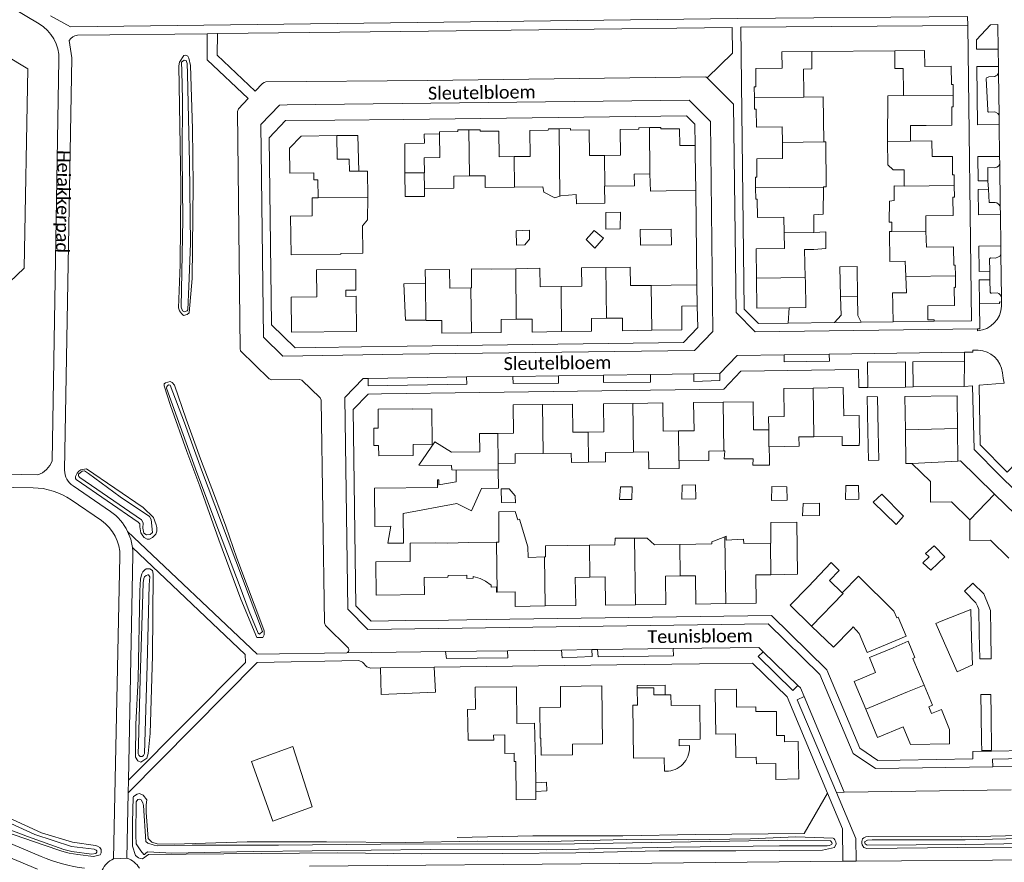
# Model space of a CAD drawing. Extents: x 177628 to 188968, y 384226 to 390673.
# Tile 244 of 256: x 184238 to 184429, y 386614 to 386777. Entities that reach past the tile are written whole.
import ezdxf

# ---------------------------------------------------------------- set-up
doc = ezdxf.new("R2010")
doc.units = 0
for name, color, linetype, lineweight in [('B01_D', 14, 'Continuous', 9), ('B01_F', 14, 'Continuous', 9), ('B01_T', 14, 'Continuous', 9), ('B02_F', 14, 'Continuous', 9), ('B02_T', 14, 'Continuous', 9), ('B07_D', 14, 'Continuous', 9), ('B07_T', 14, 'Continuous', 9), ('B11_D', 14, 'Continuous', 9), ('B11_S', 14, 'Continuous', 9), ('B14_F', 14, 'Continuous', 9), ('T01_F', 253, 'Continuous', 9), ('T01_T', 253, 'Continuous', 9), ('T04_F', 253, 'HAAG', 9), ('T04_T', 253, 'HAAG', 9), ('T05_T', 253, 'Continuous', 9), ('T09_F', 253, 'Continuous', 9), ('T22_T', 253, 'Continuous', 9), ('V00_F', 8, 'Continuous', 9), ('V00_T', 8, 'Continuous', 9), ('V06_F', 8, 'Continuous', 9), ('W01_F', 253, 'Continuous', 9), ('W06_T', 253, 'Continuous', 9), ('Z06', 7, 'Continuous', 9)]:
    doc.layers.add(name, color=color, linetype=linetype, lineweight=lineweight)
doc.styles.add('Legend', font='calibri.ttf')
doc.linetypes.add('HAAG', pattern='A,4,-1,[5,TOPOCAD.SHX,S=0.35,R=0,X=-0.35,Y=-0.35],-1', length=6)

msp = doc.modelspace()

# ---------------------------------------------------------------- linework, layer by layer
at = {"layer": 'B01_D', "linetype": 'Continuous'}
for points in [[(184409.324, 386767.372), (184409.377, 386762.697)], [(184391.908, 386705.472), (184386.206, 386705.392), (184386.282, 386699.932), (184383.222, 386699.889)], [(184400.855, 386695.155), (184400.785, 386700.155), (184397.796, 386700.113), (184397.72, 386705.553), (184391.908, 386705.472)], [(184339.477, 386702.279), (184333.767, 386702.199), (184333.833, 386696.744), (184330.778, 386696.694)], [(184348.287, 386696.944), (184345.362, 386696.9), (184345.286, 386702.36), (184339.477, 386702.279)], [(184356.967, 386702.504), (184351.257, 386702.43), (184351.327, 386696.99), (184348.287, 386696.944)], [(184365.774, 386697.158), (184362.845, 386697.12), (184362.774, 386702.58), (184356.967, 386702.504)], [(184374.468, 386702.735), (184368.734, 386702.657), (184368.808, 386697.197), (184365.774, 386697.158)], [(184383.285, 386697.39), (184380.335, 386697.355), (184380.261, 386702.814), (184374.468, 386702.735)], [(184383.222, 386699.889), (184383.285, 386697.39)]]:
    msp.add_lwpolyline(points, dxfattribs=at)
at = {"layer": 'B01_F', "linetype": 'Continuous'}
for points in [[(184385.824, 386770.595), (184391.623, 386770.655)], [(184391.623, 386770.655), (184391.599, 386767.307), (184390.037, 386767.271)], [(184366.048, 386752.428), (184369.033, 386752.447)], [(184369.033, 386752.447), (184369.05, 386750.749)], [(184360.251, 386746.973), (184360.349, 386743.63), (184363.381, 386743.681)], [(184304.676, 386731.608), (184300.373, 386731.557)], [(184318.104, 386694.58), (184318.005, 386701.449), (184314.32, 386701.353)], [(184400.78, 386657.919), (184399.658, 386659.218)], [(184386.323, 386636.952), (184389.006, 386636.997), (184389.094, 386629.798), (184384.656, 386629.617), (184384.622, 386632.76)]]:
    msp.add_lwpolyline(points, dxfattribs=at)
at = {"layer": 'B01_T', "linetype": 'Continuous'}
for points in [[(184385.824, 386770.595), (184385.857, 386767.436)], [(184419.002, 386762.18), (184418.979, 386764.277), (184418.672, 386764.281), (184418.628, 386767.804), (184413.524, 386767.745), (184413.475, 386770.838), (184407.687, 386770.765)], [(184407.687, 386770.765), (184407.73, 386767.35)], [(184380.51, 386761.729), (184380.483, 386763.817), (184380.771, 386763.841), (184380.747, 386767.373), (184385.857, 386767.436)], [(184390.095, 386762.487), (184390.037, 386767.271)], [(184407.73, 386767.35), (184409.324, 386767.372)], [(184409.379, 386762.14), (184409.377, 386762.697)], [(184385.919, 386753.065), (184385.888, 386756.075), (184380.889, 386755.994), (184380.832, 386759.512), (184380.539, 386759.518), (184380.51, 386761.729)], [(184413.757, 386756.363), (184418.757, 386756.408), (184418.725, 386759.956), (184419.027, 386759.964), (184419.002, 386762.18)], [(184325.186, 386755.492), (184323.079, 386755.467), (184323.083, 386755.174), (184319.501, 386755.115), (184319.506, 386754.739)], [(184334.001, 386750.31), (184331.048, 386750.264), (184330.996, 386755.263), (184327.405, 386755.226), (184327.382, 386755.519), (184325.186, 386755.492)], [(184342.675, 386755.713), (184340.591, 386755.692), (184340.585, 386755.41), (184336.99, 386755.344), (184337.038, 386750.358), (184334.001, 386750.31)], [(184351.464, 386750.524), (184348.544, 386750.49), (184348.495, 386755.49), (184344.896, 386755.455), (184344.893, 386755.735), (184342.675, 386755.713)], [(184360.17, 386755.925), (184358.093, 386755.897), (184358.096, 386755.608), (184354.498, 386755.561), (184354.565, 386750.561), (184351.464, 386750.524)], [(184366.048, 386752.428), (184366.005, 386755.709), (184362.399, 386755.661), (184362.396, 386755.954), (184360.17, 386755.925)], [(184413.757, 386756.363), (184410.727, 386756.364)], [(184410.729, 386753.323), (184410.727, 386756.364)], [(184299.59, 386754.375), (184292.742, 386754.285), (184290.469, 386751.95), (184290.538, 386747.104), (184295.134, 386747.169), (184295.152, 386745.821), (184295.937, 386745.837), (184296.012, 386742.33)], [(184299.59, 386754.375), (184303.659, 386754.428), (184303.9, 386747.493)], [(184303.9, 386747.493), (184302.045, 386747.467), (184302.012, 386749.814), (184299.655, 386749.78), (184299.59, 386754.375)], [(184319.506, 386754.739), (184316.554, 386754.678), (184316.632, 386752.9), (184312.81, 386752.796), (184312.812, 386747.138)], [(184316.544, 386747.187), (184316.602, 386747.188), (184316.568, 386750.077), (184319.564, 386750.124), (184319.506, 386754.739)], [(184380.724, 386744.236), (184380.692, 386746.338), (184381.005, 386746.343), (184380.951, 386749.886), (184385.95, 386749.962), (184385.919, 386753.065)], [(184406.283, 386753.265), (184406.343, 386748.715), (184407.356, 386747.736), (184409.501, 386747.764), (184409.543, 386744.605)], [(184410.729, 386753.323), (184414.871, 386753.378), (184414.918, 386750.325)], [(184369.05, 386750.749), (184369.142, 386743.758)], [(184419.212, 386744.691), (184419.181, 386746.77), (184418.894, 386746.768), (184418.845, 386750.327), (184414.918, 386750.325)], [(184305.613, 386742.472), (184305.541, 386747.516), (184303.9, 386747.493)], [(184325.289, 386746.554), (184322.257, 386746.516), (184322.286, 386744.219), (184316.584, 386744.148)], [(184334.061, 386744.368), (184328.367, 386744.296), (184328.339, 386746.592), (184325.289, 386746.554)], [(184360.251, 386746.973), (184357.228, 386746.935), (184357.257, 386744.648), (184351.557, 386744.576)], [(184339.494, 386744.436), (184334.061, 386744.368)], [(184351.557, 386744.576), (184351.476, 386744.575)], [(184369.142, 386743.758), (184363.381, 386743.681)], [(184386.225, 386738.56), (184381.104, 386738.481), (184381.049, 386742.04), (184380.758, 386742.035), (184380.724, 386744.236)], [(184413.734, 386738.865), (184418.985, 386738.929), (184418.943, 386742.465), (184419.245, 386742.478), (184419.212, 386744.691)], [(184296.012, 386742.33), (184294.816, 386742.312), (184294.867, 386738.81), (184290.673, 386738.748), (184290.786, 386731.253)], [(184386.225, 386738.56), (184386.271, 386735.559)], [(184413.734, 386738.865), (184413.734, 386735.963)], [(184407.115, 386735.808), (184406.669, 386735.797)], [(184409.838, 386727.063), (184409.714, 386730.062), (184406.763, 386730.014), (184406.669, 386735.797)], [(184413.736, 386735.886), (184413.734, 386735.963)], [(184419.451, 386727.196), (184419.421, 386729.278), (184419.137, 386729.28), (184419.075, 386732.828), (184413.808, 386732.769), (184413.736, 386735.886)], [(184380.923, 386726.74), (184380.857, 386732.451), (184386.307, 386732.514), (184386.272, 386735.514)], [(184386.271, 386735.559), (184386.272, 386735.514)], [(184392.036, 386732.331), (184390.236, 386732.309), (184390.364, 386726.86)], [(184290.786, 386731.253), (184300.375, 386731.389), (184300.373, 386731.557)], [(184295.671, 386728.351), (184295.732, 386723.143), (184290.792, 386723.084), (184290.864, 386716.27)], [(184295.671, 386728.351), (184303.275, 386728.441), (184303.323, 386724.434), (184301.379, 386724.411), (184301.393, 386723.218), (184303.337, 386723.241), (184303.417, 386716.419), (184290.864, 386716.27)], [(184316.784, 386725.729), (184316.746, 386728.349), (184321.449, 386728.418), (184321.502, 386724.813), (184325.562, 386724.872)], [(184329.557, 386728.527), (184334.266, 386728.596)], [(184334.266, 386728.596), (184338.954, 386728.665), (184339.007, 386725.071), (184343.057, 386725.131)], [(184343.057, 386725.131), (184347.095, 386725.19), (184347.042, 386728.784), (184351.751, 386728.854)], [(184351.751, 386728.854), (184356.439, 386728.923), (184356.492, 386725.318), (184360.532, 386725.367)], [(184380.923, 386726.74), (184380.99, 386720.963), (184387.236, 386721.044)], [(184390.364, 386726.86), (184390.382, 386726.085)], [(184407.307, 386721.693), (184407.271, 386723.9), (184409.966, 386723.943), (184409.838, 386727.063)], [(184414.084, 386721.398), (184419.233, 386721.472), (184419.188, 386724.985), (184419.482, 386724.976), (184419.451, 386727.196)], [(184325.562, 386724.872), (184325.683, 386724.874)], [(184360.532, 386725.367), (184364.353, 386725.413)], [(184364.353, 386725.413), (184369.353, 386725.469)], [(184369.353, 386725.469), (184369.399, 386721.372)], [(184387.236, 386721.044), (184390.447, 386721.086), (184390.382, 386726.085)], [(184369.399, 386721.372), (184366.426, 386721.332), (184366.476, 386716.749), (184360.663, 386716.655)], [(184407.307, 386721.693), (184407.315, 386721.3)], [(184407.353, 386718.32), (184407.315, 386721.3)], [(184414.084, 386721.398), (184414.118, 386718.678), (184415.318, 386718.695), (184415.322, 386718.435)], [(184316.889, 386718.65), (184316.938, 386718.651), (184316.941, 386718.541), (184319.949, 386718.58), (184319.977, 386716.089), (184325.676, 386716.172)], [(184325.676, 386716.172), (184331.474, 386716.256), (184331.438, 386718.756), (184334.384, 386718.793)], [(184334.384, 386718.793), (184337.448, 386718.831), (184337.484, 386716.331), (184343.166, 386716.414)], [(184343.166, 386716.414), (184348.977, 386716.499), (184348.94, 386718.969), (184351.875, 386719)], [(184351.875, 386719), (184354.934, 386719.033), (184354.974, 386716.563), (184360.663, 386716.655)], [(184415.322, 386718.435), (184407.353, 386718.32)], [(184409.752, 386697.355), (184409.665, 386703.836), (184419.769, 386703.971)], [(184419.847, 386697.656), (184419.769, 386703.971)], [(184307.618, 386701.383), (184307.654, 386697.685), (184306.763, 386697.676), (184306.801, 386694.335), (184307.698, 386694.346), (184307.725, 386692.327), (184314.435, 386692.412)], [(184314.32, 386701.353), (184314.319, 386701.469), (184307.618, 386701.383)], [(184419.924, 386691.342), (184419.847, 386697.656)], [(184383.37, 386694.116), (184389.159, 386694.201), (184389.132, 386696.017)], [(184397.481, 386696.096), (184397.507, 386694.323), (184400.807, 386694.371), (184400.855, 386695.155)], [(184410.99, 386690.889), (184409.839, 386690.874), (184409.752, 386697.355)], [(184314.435, 386692.412), (184314.407, 386694.564)], [(184383.406, 386691.617), (184383.37, 386694.116)], [(184339.586, 386692.796), (184334.137, 386692.716), (184334.163, 386690.917), (184330.864, 386690.869)], [(184348.361, 386691.114), (184345.062, 386691.066), (184345.035, 386692.876), (184339.586, 386692.796)], [(184357.073, 386693.052), (184351.634, 386692.972), (184351.661, 386691.163), (184348.361, 386691.114)], [(184365.909, 386691.371), (184365.93, 386689.881), (184360.051, 386689.795), (184360.003, 386693.095), (184357.073, 386693.052)], [(184374.591, 386693.298), (184371.671, 386693.255), (184371.698, 386691.455), (184365.909, 386691.371)], [(184374.752, 386693.3), (184374.591, 386693.298)], [(184423.49, 386688.365), (184420.433, 386691.345), (184419.924, 386691.342)], [(184322.706, 386689.594), (184322.734, 386687.329), (184319.4, 386686.701), (184319.386, 386687.724), (184319.098, 386687.721), (184319.118, 386686.222), (184306.912, 386686.076), (184307.009, 386678.664), (184310.111, 386678.709), (184309.526, 386675.415), (184312.522, 386675.443)], [(184330.879, 386689.664), (184330.923, 386686.075), (184327.661, 386686.032), (184325.736, 386681.69), (184322.857, 386683.106), (184312.443, 386681.162), (184312.522, 386675.443)], [(184427.038, 386684.906), (184423.49, 386688.365)], [(184414.584, 386687.38), (184414.638, 386683.351), (184418.654, 386683.405)], [(184431.079, 386680.967), (184427.038, 386684.906)], [(184422.2, 386679.943), (184422.253, 386675.947), (184426.237, 386676)], [(184313.803, 386675.421), (184313.853, 386671.902), (184307.143, 386671.807), (184307.235, 386665.336), (184316.576, 386665.469), (184316.529, 386668.769), (184321.151, 386668.835), (184321.161, 386669.166), (184324.815, 386669.197), (184324.826, 386668.612), (184326.024, 386668.62), (184326.036, 386669.001), (184327.386, 386668.584), (184328.421, 386668.04), (184329.524, 386667.282), (184329.544, 386666.913), (184330.538, 386666.943), (184330.558, 386665.948), (184330.682, 386665.949)], [(184318.802, 386675.499), (184313.803, 386675.421)], [(184390.899, 386666.98), (184395.357, 386671.66)], [(184395.357, 386671.66), (184396.936, 386670.131)], [(184363.302, 386668.576), (184363.296, 386669.032), (184366.142, 386669.072)], [(184366.142, 386669.072), (184366.188, 386669.073)], [(184374.949, 386663.709), (184369.178, 386663.631), (184369.104, 386669.113), (184366.188, 386669.073)], [(184383.678, 386669.31), (184380.804, 386669.263), (184380.869, 386663.79), (184374.949, 386663.709)], [(184396.936, 386670.131), (184395.056, 386668.19), (184397.511, 386665.813)], [(184339.961, 386663.258), (184345.884, 386663.332), (184345.816, 386668.804), (184348.647, 386668.839)], [(184348.647, 386668.839), (184351.608, 386668.875), (184351.686, 386663.411), (184357.446, 386663.493)], [(184357.446, 386663.493), (184363.373, 386663.577), (184363.302, 386668.576)], [(184330.682, 386665.949), (184334.14, 386665.986), (184334.175, 386663.186), (184339.961, 386663.258)], [(184391.585, 386659.358), (184387.422, 386663.387), (184390.899, 386666.98)], [(184408.08, 386660.99), (184408.33, 386661.095), (184409.879, 386657.407)], [(184399.304, 386658.846), (184395.827, 386655.253), (184391.585, 386659.358)], [(184399.304, 386658.846), (184399.658, 386659.218)], [(184400.78, 386657.919), (184402.331, 386654.232), (184409.879, 386657.407)], [(184407.399, 386655.168), (184410.282, 386656.443)], [(184410.282, 386656.443), (184411.598, 386653.262), (184411.18, 386653.087), (184413.36, 386647.935)], [(184402.079, 386643.262), (184399.824, 386648.609), (184403.981, 386650.351), (184402.779, 386653.257), (184407.399, 386655.168)], [(184330.003, 386637.267), (184325.039, 386637.236), (184324.956, 386643.236), (184326.458, 386643.268), (184326.406, 386647.54), (184334.397, 386647.625), (184334.488, 386640.502)], [(184342.912, 386647.681), (184342.958, 386643.672), (184338.958, 386643.625), (184339.025, 386637.638), (184339.136, 386637.639), (184339.176, 386634.339), (184345.253, 386634.414), (184345.24, 386636.492), (184351.064, 386636.561), (184350.937, 386647.775), (184342.912, 386647.681)], [(184363.393, 386631.229), (184363.086, 386631.237), (184363.048, 386633.811), (184357.078, 386633.748), (184356.952, 386644.052), (184357.848, 386644.071), (184357.823, 386647.402)], [(184363.233, 386646.042), (184363.203, 386647.942), (184357.817, 386647.858), (184357.823, 386647.402)], [(184357.823, 386647.402), (184361.023, 386647.414)], [(184361.023, 386647.414), (184361.025, 386646.023), (184363.233, 386646.042)], [(184363.233, 386646.042), (184364.316, 386646.051), (184364.356, 386643.967), (184369.949, 386644.038), (184370.022, 386637.433), (184365.941, 386637.386), (184365.944, 386636.172), (184367.926, 386636.207), (184367.922, 386635.882)], [(184372.986, 386642.097), (184372.93, 386647.096), (184377.016, 386647.142), (184377.064, 386643.651), (184380.763, 386643.696), (184380.774, 386642.801), (184384.767, 386642.834), (184384.812, 386638.185), (184386.302, 386638.186), (184386.323, 386636.952)], [(184416.733, 386643.214), (184418.319, 386639.342), (184418.262, 386636.543), (184410.768, 386636.452), (184409.295, 386639.872), (184404.377, 386637.812), (184402.079, 386643.262)], [(184372.986, 386642.097), (184373.029, 386638.438), (184376.821, 386638.488), (184376.881, 386633.898), (184380.873, 386633.951), (184380.889, 386632.702)], [(184333.995, 386634.741), (184332.172, 386634.713), (184332.18, 386637.281)], [(184334.283, 386633.118), (184334.387, 386625.732), (184338.192, 386625.785), (184338.171, 386627.29)], [(184338.146, 386629.027), (184338.088, 386633.172)], [(184380.889, 386632.702), (184384.622, 386632.76)]]:
    msp.add_lwpolyline(points, dxfattribs=at)
msp.add_arc((184363.345, 386635.806), 4.577, 270.59626, 0.95117, dxfattribs=at)
at = {"layer": 'B02_F', "linetype": 'Continuous'}
for points in [[(184404.475, 386697.198), (184404.334, 386703.769), (184402.348, 386703.837), (184402.502, 386697.139)], [(184402.502, 386697.139), (184402.632, 386691.465)], [(184402.632, 386691.465), (184404.597, 386691.52), (184404.475, 386697.198)], [(184424.443, 386642.176), (184424.393, 386646.095)], [(184426.288, 386646.116), (184426.341, 386642.2)], [(184426.341, 386642.2), (184426.435, 386635.334), (184424.577, 386635.241), (184424.509, 386637.071), (184424.443, 386642.176)]]:
    msp.add_lwpolyline(points, dxfattribs=at)
at = {"layer": 'B02_T', "linetype": 'Continuous'}
for points in [[(184312.871, 386742.554), (184312.812, 386747.138)], [(184316.584, 386744.148), (184316.599, 386742.598), (184312.871, 386742.554)], [(184358.385, 386736.163), (184358.426, 386733.164), (184364.425, 386733.245), (184364.384, 386736.244), (184358.385, 386736.163)], [(184400.46, 386723.22), (184400.382, 386729.017), (184397.081, 386728.97), (184397.163, 386723.169)], [(184316.784, 386725.729), (184312.599, 386725.667)], [(184312.599, 386725.667), (184312.929, 386718.6), (184316.889, 386718.65)], [(184397.163, 386723.169), (184400.46, 386723.22)], [(184321.817, 386693.045), (184327.302, 386693.123), (184327.252, 386696.644), (184330.778, 386696.694)], [(184322.706, 386689.594), (184321.866, 386689.604), (184321.854, 386690.462)], [(184330.864, 386690.869), (184330.879, 386689.664)], [(184388.799, 386674.393), (184388.881, 386669.394), (184383.678, 386669.31)]]:
    msp.add_lwpolyline(points, dxfattribs=at)
at = {"layer": 'B07_D', "linetype": 'Continuous'}
for points in [[(184380.51, 386761.729), (184390.093, 386761.853)], [(184409.379, 386762.14), (184419.002, 386762.18)], [(184325.186, 386755.492), (184325.289, 386746.554)], [(184342.675, 386755.713), (184342.827, 386742.654)], [(184360.17, 386755.925), (184360.251, 386746.973)], [(184385.919, 386753.065), (184393.958, 386753.164)], [(184410.729, 386753.323), (184406.283, 386753.265)], [(184334.001, 386750.31), (184334.061, 386744.368)], [(184351.464, 386750.524), (184351.557, 386744.576)], [(184316.544, 386747.187), (184316.584, 386744.148)], [(184380.724, 386744.236), (184393.862, 386744.415)], [(184409.543, 386744.605), (184419.212, 386744.691)], [(184305.613, 386742.472), (184296.012, 386742.33)], [(184407.115, 386735.808), (184413.736, 386735.886)], [(184386.271, 386735.559), (184391.995, 386735.632)], [(184334.384, 386718.793), (184334.266, 386728.596)], [(184351.875, 386719), (184351.751, 386728.854)], [(184380.923, 386726.74), (184390.364, 386726.86)], [(184409.838, 386727.063), (184419.451, 386727.196)], [(184316.784, 386725.729), (184316.889, 386718.65)], [(184325.676, 386716.172), (184325.562, 386724.872)], [(184343.166, 386716.414), (184343.057, 386725.131)], [(184360.532, 386725.367), (184360.663, 386716.655)], [(184391.908, 386705.472), (184392.03, 386696.044)], [(184339.477, 386702.279), (184339.586, 386692.796)], [(184356.967, 386702.504), (184357.073, 386693.052)], [(184374.468, 386702.735), (184374.591, 386693.298)], [(184419.847, 386697.656), (184409.752, 386697.355)], [(184330.778, 386696.694), (184330.864, 386690.869)], [(184348.287, 386696.944), (184348.361, 386691.114)], [(184365.774, 386697.158), (184365.858, 386691.37), (184365.909, 386691.371)], [(184383.285, 386697.39), (184383.317, 386694.115), (184383.37, 386694.116)], [(184419.924, 386691.342), (184410.99, 386690.889)], [(184322.706, 386689.594), (184330.879, 386689.664)], [(184427.038, 386684.906), (184422.2, 386679.943)], [(184374.783, 386676.677), (184374.949, 386663.709)], [(184330.559, 386675.605), (184330.682, 386665.949)], [(184348.647, 386668.839), (184348.562, 386675.03)], [(184357.294, 386676.389), (184357.446, 386663.493)], [(184366.055, 386675.174), (184366.142, 386669.072)], [(184383.593, 386675.414), (184383.678, 386669.31)], [(184339.831, 386672.753), (184339.961, 386663.258)], [(184391.585, 386659.358), (184397.67, 386665.659), (184397.511, 386665.813)], [(184410.173, 386646.6), (184410.154, 386646.646), (184402.079, 386643.262)], [(184338.146, 386629.027), (184338.171, 386627.29)]]:
    msp.add_lwpolyline(points, dxfattribs=at)
at = {"layer": 'B07_T', "linetype": 'Continuous'}
for points in [[(184312.812, 386747.138), (184316.544, 386747.187)], [(184410.173, 386646.6), (184413.36, 386647.935)]]:
    msp.add_lwpolyline(points, dxfattribs=at)
at = {"layer": 'B11_D', "linetype": 'Continuous'}
msp.add_lwpolyline([(184393.958, 386753.164), (184394.357, 386753.169)], dxfattribs=at)
at = {"layer": 'B11_S', "linetype": 'Continuous'}
for points in [[(184390.093, 386761.853), (184390.095, 386762.487)], [(184393.958, 386753.164), (184393.845, 386761.902), (184390.093, 386761.853)], [(184406.283, 386753.265), (184406.323, 386762.099), (184409.379, 386762.14)], [(184393.862, 386744.415), (184393.862, 386744.472), (184394.372, 386744.447), (184394.357, 386753.169)], [(184339.494, 386744.436), (184339.699, 386743.436), (184341.873, 386742.309), (184342.827, 386742.654)], [(184342.827, 386742.654), (184342.986, 386742.712), (184345.961, 386742.948), (184346.038, 386741.13), (184351.522, 386741.292), (184351.476, 386744.575)], [(184391.995, 386735.632), (184392.008, 386739.05), (184393.832, 386739.135), (184393.862, 386744.415)], [(184407.115, 386735.808), (184407.114, 386737.578), (184406.608, 386737.584), (184406.651, 386741.683), (184407.583, 386741.82), (184407.564, 386744.618), (184409.543, 386744.605)], [(184304.676, 386731.608), (184304.615, 386736.89), (184305.576, 386738.048), (184305.613, 386742.472)], [(184392.036, 386732.331), (184394.346, 386732.512), (184394.32, 386735.721), (184391.995, 386735.58), (184391.995, 386735.632)], [(184325.683, 386724.874), (184325.689, 386728.572), (184329.557, 386728.527)], [(184392.03, 386696.044), (184389.132, 386696.017)], [(184397.481, 386696.096), (184392.03, 386696.044)], [(184314.407, 386694.564), (184318.104, 386694.58)], [(184383.406, 386691.617), (184383.399, 386690.52), (184380.186, 386690.518), (184380.249, 386691.775), (184374.665, 386691.746), (184374.752, 386693.3)], [(184414.584, 386687.38), (184410.99, 386690.889)], [(184422.2, 386679.943), (184418.654, 386683.405)], [(184330.559, 386675.605), (184331, 386675.609), (184331.005, 386681.48), (184334.141, 386681.543), (184334.665, 386679.917), (184335.025, 386680.055), (184336.616, 386674.744), (184336.67, 386672.655), (184339.831, 386672.753)], [(184366.055, 386675.174), (184372.246, 386675.271), (184372.253, 386675.712), (184374.783, 386676.677)], [(184374.783, 386676.677), (184375.03, 386676.771), (184375.028, 386675.981), (184378.401, 386676.23), (184378.467, 386675.343), (184383.593, 386675.414)], [(184318.802, 386675.499), (184321.046, 386675.454), (184325.216, 386675.55), (184330.559, 386675.605)], [(184339.831, 386672.753), (184340.009, 386672.758), (184340.029, 386674.916), (184348.562, 386675.03)], [(184348.562, 386675.03), (184353.471, 386675.095), (184353.556, 386676.381), (184357.294, 386676.389)], [(184357.294, 386676.389), (184359.72, 386676.394), (184361.141, 386675.097), (184366.055, 386675.174)], [(184429.796, 386672.525), (184426.237, 386676)], [(184397.511, 386665.813), (184400.677, 386669.039), (184407.495, 386662.256), (184408.08, 386660.99)], [(184416.733, 386643.214), (184414.837, 386642.419), (184414.29, 386643.724), (184414.999, 386644.021), (184413.36, 386647.935)], [(184334.488, 386640.502), (184337.911, 386640.556), (184338.088, 386633.172)], [(184332.18, 386637.281), (184332.174, 386638.266), (184329.997, 386638.252), (184330.003, 386637.267)], [(184334.283, 386633.118), (184333.977, 386633.108), (184333.995, 386634.741)]]:
    msp.add_lwpolyline(points, dxfattribs=at)
at = {"layer": 'B14_F', "linetype": 'Continuous'}
for points in [[(184351.738, 386736.262), (184354.512, 386736.291), (184354.551, 386739.522), (184351.742, 386739.466), (184351.738, 386736.262)], [(184334.328, 386735.928), (184336.935, 386736.086), (184336.953, 386734.343), (184336.065, 386733.224), (184334.428, 386733.136), (184334.328, 386735.928)], [(184351.272, 386734.522), (184349.469, 386736.015), (184347.914, 386734.219), (184349.622, 386732.568), (184351.272, 386734.522)], [(184321.817, 386693.045), (184318.59, 386695.024), (184315.514, 386690.508), (184321.854, 386690.462)], [(184354.551, 386686.351), (184356.816, 386686.335), (184356.782, 386683.872), (184354.388, 386683.87), (184354.551, 386686.351)], [(184366.472, 386683.92), (184369.158, 386684.017), (184369.111, 386686.75), (184366.504, 386686.687), (184366.472, 386683.92)], [(184386.858, 386683.743), (184386.808, 386686.36), (184383.859, 386686.435), (184383.788, 386683.71), (184386.858, 386683.743)], [(184398.116, 386683.89), (184400.715, 386683.964), (184400.662, 386686.592), (184398.212, 386686.618), (184398.116, 386683.89)], [(184331.513, 386683.303), (184331.459, 386685.97), (184333.01, 386685.948), (184334.191, 386684.597), (184334.196, 386683.242), (184331.513, 386683.303)], [(184409.366, 386680.663), (184407.967, 386679.036), (184403.484, 386683.36), (184405.212, 386684.904), (184409.366, 386680.663)], [(184389.923, 386683.109), (184389.791, 386680.712), (184393.116, 386680.816), (184393.09, 386683.182), (184389.923, 386683.109)], [(184383.593, 386675.414), (184383.681, 386675.415), (184383.654, 386679.424), (184388.729, 386679.496), (184388.799, 386674.393)], [(184415.319, 386674.908), (184413.663, 386673.409), (184414.324, 386672.758), (184413.096, 386671.637), (184414.674, 386670.174), (184417.41, 386672.802), (184415.319, 386674.908)], [(184425.924, 386663.236), (184424.96, 386665.607), (184422.839, 386667.672), (184421.166, 386666.129), (184423.422, 386663.882), (184423.702, 386663.212)], [(184423.702, 386663.212), (184423.979, 386662.546), (184424.062, 386657.955)], [(184426.306, 386657.981), (184426.264, 386662.4), (184425.924, 386663.236)], [(184416.679, 386660.293), (184422.42, 386662.559), (184422.581, 386656.943)], [(184422.581, 386656.943), (184422.728, 386651.829), (184419.775, 386650.512), (184415.628, 386659.84), (184416.679, 386660.293)], [(184424.062, 386657.955), (184424.151, 386653.027)], [(184424.151, 386653.027), (184426.353, 386652.995), (184426.306, 386657.981)], [(184426.288, 386646.116), (184424.393, 386646.095)], [(184338.171, 386627.29), (184340.277, 386627.48), (184340.228, 386629.119), (184338.146, 386629.027)]]:
    msp.add_lwpolyline(points, dxfattribs=at)
at = {"layer": 'T01_F', "linetype": 'Continuous'}
for points in [[(184407.687, 386770.765), (184391.623, 386770.655)], [(184396.014, 386718.158), (184397.278, 386719.572), (184397.163, 386723.169)], [(184400.46, 386723.22), (184400.567, 386719.545), (184401.182, 386718.227)], [(184387.236, 386721.044), (184387.03, 386718.038)]]:
    msp.add_lwpolyline(points, dxfattribs=at)
at = {"layer": 'T01_T', "linetype": 'Continuous'}
for points in [[(184312.573, 386757.52), (184299.247, 386757.386)], [(184369.353, 386725.469), (184369.142, 386743.758)], [(184387.03, 386718.038), (184396.014, 386718.158)], [(184401.182, 386718.227), (184407.353, 386718.32)], [(184415.322, 386718.435), (184422.548, 386718.513)], [(184295.551, 386713.334), (184313.217, 386713.572)], [(184308.254, 386704.337), (184327.345, 386704.603)], [(184408.753, 386633.42), (184422.83, 386633.62), (184422.84, 386635.097)], [(184433.175, 386635.236), (184426.438, 386635.145)]]:
    msp.add_lwpolyline(points, dxfattribs=at)
at = {"layer": 'T04_F', "linetype": 'HAAG'}
msp.add_lwpolyline([(184394.675, 386626.996), (184390.14, 386619.212), (184369.128, 386618.964), (184355.01, 386618.714), (184337.608, 386618.753), (184322.931, 386618.434)], dxfattribs=at)
at = {"layer": 'T04_T', "linetype": 'HAAG'}
msp.add_lwpolyline([(184369.861, 386652.033), (184353.878, 386651.835)], dxfattribs=at)
at = {"layer": 'T05_T', "linetype": 'Continuous'}
for points in [[(184321.281, 386660.542), (184313.005, 386660.43)], [(184328.577, 386660.641), (184324.8, 386660.59)]]:
    msp.add_lwpolyline(points, dxfattribs=at)
at = {"layer": 'T09_F', "linetype": 'Continuous'}
for points in [[(184269.047, 386767.863), (184269.148, 386768.617), (184269.981, 386769.924), (184270.282, 386769.976), (184270.728, 386769.795), (184270.956, 386769.368), (184271.284, 386767.941), (184271.664, 386755.71), (184271.774, 386744.869), (184271.621, 386726.699), (184271.043, 386720.039), (184270.613, 386719.736), (184269.922, 386719.555), (184269.505, 386719.889), (184269.155, 386720.414), (184268.938, 386720.983), (184269.268, 386729.379), (184269.394, 386744.703), (184269.047, 386767.863)], [(184270.46, 386699.429), (184268.17, 386706.052), (184267.735, 386706.536), (184267.357, 386706.746), (184266.44, 386706.511), (184266.203, 386706.315), (184266.144, 386705.933), (184267.372, 386702.098), (184270.568, 386693.195), (184273.105, 386686.452), (184276.791, 386676.061), (184281.026, 386664.565), (184284.107, 386657.184), (184285.26, 386657.158), (184285.573, 386657.649), (184285.526, 386658.422), (184284.929, 386660.202), (184282.298, 386667.058), (184280.244, 386672.544), (184278.15, 386678.732), (184275.942, 386684.665), (184273.237, 386691.76), (184270.46, 386699.429)], [(184262.083, 386682.353), (184264.121, 386680.38), (184264.64, 386678.984), (184264.774, 386678.449), (184264.779, 386677.723), (184264.578, 386677.191), (184263.93, 386676.542), (184263.321, 386676.189), (184262.902, 386676.189), (184262.324, 386676.523), (184262.024, 386676.868), (184261.681, 386677.421), (184261.474, 386678.59), (184261.457, 386679.197), (184261.135, 386679.517), (184249.136, 386687.732), (184249.019, 386687.981), (184248.994, 386688.36), (184249.332, 386688.99), (184249.644, 386689.344), (184250.056, 386689.637), (184251.132, 386689.834), (184262.083, 386682.353)], [(184260.708, 386640.384), (184260.604, 386633.995), (184261.089, 386633.233), (184261.641, 386633.019), (184262.796, 386633.747), (184263.09, 386634.708), (184263.494, 386638.541), (184263.89, 386653.587), (184264.013, 386669.453), (184263.906, 386670.103), (184263.373, 386670.465), (184262.711, 386670.437), (184262.42, 386670.269), (184262.029, 386669.903), (184261.869, 386669.483), (184261.622, 386668.527), (184261.437, 386666.213), (184261.15, 386649.158), (184260.708, 386640.384)], [(184227.065, 386626.374), (184242.401, 386619.313)], [(184388.535, 386618.548), (184395.773, 386618.294), (184395.889, 386618.202), (184396.052, 386617.976), (184396.273, 386617.563), (184396.316, 386617.191), (184396.006, 386616.484), (184393.689, 386615.973), (184376.903, 386615.844), (184362.028, 386615.822), (184345.934, 386615.408), (184331.746, 386615.298), (184316.072, 386615.262), (184299.666, 386615.426), (184263.134, 386615.09), (184261.968, 386614.308), (184261.547, 386614.328), (184261.171, 386614.481), (184260.644, 386614.915), (184260.033, 386616.713), (184260.027, 386621.368), (184260.175, 386626.189), (184260.219, 386626.345), (184260.915, 386626.788), (184261.405, 386626.904), (184262.131, 386626.64), (184262.817, 386625.684), (184262.709, 386624.763), (184262.658, 386623.222), (184263.074, 386618.189), (184263.808, 386617.497), (184264.803, 386617.212), (184268.111, 386617.144), (184282.223, 386617.547), (184297.586, 386617.555), (184312.945, 386617.455), (184326.773, 386617.693), (184340.546, 386617.604), (184355.663, 386618.01), (184367.803, 386617.986), (184379.76, 386618.165), (184388.535, 386618.548)], [(184242.401, 386619.313), (184248.392, 386617.48), (184252.866, 386616.88), (184253.281, 386616.73), (184253.717, 386616.444), (184253.978, 386616.062), (184254, 386615.409), (184253.773, 386615.058), (184252.514, 386614.698), (184249.444, 386615.105), (184247.744, 386615.398), (184246.336, 386615.736), (184242.743, 386616.968), (184235.452, 386619.54)], [(184419.88, 386616.497), (184402.254, 386616.249), (184401.686, 386616.447), (184401.387, 386616.987), (184401.306, 386617.288), (184401.298, 386617.658), (184401.426, 386618.17), (184401.675, 386618.372), (184402.089, 386618.535), (184402.539, 386618.603), (184420.631, 386618.57), (184440.517, 386619.018), (184440.991, 386619.055), (184441.845, 386617.825), (184441.822, 386617.38), (184440.673, 386616.534), (184419.88, 386616.497)]]:
    msp.add_lwpolyline(points, dxfattribs=at)
at = {"layer": 'T22_T', "linetype": 'Continuous'}
msp.add_lwpolyline([(184424.583, 386635.12), (184422.84, 386635.097)], dxfattribs=at)
at = {"layer": 'V00_F', "linetype": 'Continuous'}
for points in [[(184423.518, 386771.088), (184427.722, 386771.104)], [(184427.758, 386767.759), (184423.557, 386767.734)], [(184427.886, 386758.318), (184427.643, 386758.639), (184427.233, 386758.911), (184426.932, 386758.984), (184425.846, 386758.948), (184425.74, 386759.062), (184425.696, 386759.299), (184425.393, 386765.421), (184425.471, 386765.594), (184425.881, 386765.755), (184427.076, 386765.83), (184427.284, 386765.923), (184427.515, 386766.094), (184427.776, 386766.445)], [(184423.687, 386756.479), (184427.91, 386756.543)], [(184423.758, 386750.321), (184427.995, 386750.308)], [(184425.749, 386745.619), (184425.711, 386748.181), (184427.056, 386748.143), (184427.484, 386748.271), (184427.781, 386748.479), (184428.014, 386748.938)], [(184425.749, 386745.619), (184423.813, 386745.597)], [(184425.841, 386743.99), (184425.749, 386745.619)], [(184425.841, 386743.99), (184423.832, 386743.967)], [(184428.126, 386740.709), (184427.812, 386741.122), (184427.429, 386741.344), (184427.119, 386741.433), (184425.956, 386741.419), (184425.841, 386743.99)], [(184428.148, 386739.106), (184423.889, 386739.058)], [(184428.231, 386732.999), (184423.96, 386732.95)], [(184426.089, 386728.094), (184426.053, 386730.531), (184426.26, 386730.667), (184427.222, 386730.613), (184427.815, 386730.875), (184428.029, 386731.037), (184428.253, 386731.379)], [(184426.089, 386728.094), (184424.016, 386728.071)], [(184426.128, 386726.429), (184426.089, 386728.094)], [(184426.128, 386726.429), (184424.035, 386726.405)], [(184428.366, 386723.046), (184428.17, 386723.481), (184427.875, 386723.817), (184427.548, 386723.939), (184426.439, 386723.826), (184426.294, 386723.854), (184426.183, 386724.053), (184426.128, 386726.429)], [(184424.089, 386721.764), (184427.978, 386721.831), (184427.999, 386722.146), (184428.378, 386722.119)], [(184428.38, 386722.006), (184428.388, 386721.344)], [(184386.278, 386711.923), (184386.285, 386710.55), (184395.047, 386710.663), (184395, 386712.041)], [(184402.417, 386710.508), (184409.748, 386710.57)], [(184402.472, 386705.591), (184402.417, 386710.508)], [(184409.789, 386705.673), (184409.748, 386710.57)], [(184411.212, 386710.582), (184421.198, 386710.665)], [(184411.252, 386705.689), (184411.212, 386710.582)], [(184305.698, 386707.356), (184305.691, 386705.925), (184324.808, 386706.243), (184324.766, 386707.623)], [(184333.7, 386707.743), (184333.775, 386706.34), (184342.549, 386706.434), (184342.588, 386707.863)], [(184351.242, 386707.98), (184351.275, 386706.524), (184360.408, 386706.643), (184360.348, 386708.102)], [(184368.783, 386708.216), (184368.769, 386706.756), (184373.787, 386706.934), (184373.785, 386708.283)], [(184421.141, 386705.8), (184422.728, 386705.909), (184423.044, 386693.591), (184428.024, 386688.508), (184446.171, 386670.808), (184445.584, 386668.786), (184446.002, 386661.778), (184446.302, 386635.414)], [(184435.349, 386695.222), (184429.439, 386689.188), (184424.249, 386694.506), (184424.016, 386706.037), (184428.908, 386706.398)], [(184320.686, 386654.428), (184320.833, 386653.069), (184332.712, 386653.199), (184332.708, 386654.586)], [(184348.99, 386654.801), (184349.08, 386653.454), (184343.241, 386653.189), (184343.167, 386654.724)], [(184350.126, 386654.816), (184350.238, 386653.433), (184364.851, 386653.593), (184364.796, 386655.009)], [(184382.182, 386654.401), (184381.205, 386653.441), (184387.945, 386646.888), (184388.945, 386647.856)], [(184308.082, 386651.267), (184308.188, 386646.114), (184318.758, 386646.554), (184318.484, 386651.396)], [(184390.125, 386645.692), (184388.799, 386645.091), (184396.386, 386627.155)], [(184424.583, 386635.12), (184424.577, 386635.241)], [(184426.671, 386632.09), (184426.606, 386633.6), (184445.194, 386633.963), (184445.276, 386632.356)]]:
    msp.add_lwpolyline(points, dxfattribs=at)
at = {"layer": 'V00_T', "linetype": 'Continuous'}
for points in [[(184241.934, 386776.048), (184218.9, 386789.799)], [(184248.021, 386775.438), (184244.185, 386777.577)], [(184248.021, 386775.438), (184377.141, 386777.042), (184421.787, 386777.422)], [(184421.811, 386775.736), (184377.896, 386775.352), (184378.523, 386720.74), (184381.314, 386717.962), (184387.03, 386718.038)], [(184421.787, 386777.422), (184421.811, 386775.736)], [(184422.548, 386718.513), (184421.811, 386775.736)], [(184423.518, 386771.088), (184423.497, 386772.918), (184426.226, 386775.844), (184427.682, 386775.88), (184427.722, 386771.104)], [(184249.391, 386773.812), (184274.527, 386774.087)], [(184274.527, 386774.087), (184274.482, 386769.072), (184282.462, 386761.557), (184280.568, 386759.539), (184280.362, 386759.023), (184280.924, 386713.057), (184280.987, 386712.668), (184286.507, 386707.281), (184287.025, 386707.094), (184292.412, 386707.154), (184292.87, 386706.986), (184296.382, 386703.607), (184296.57, 386703.149), (184297.223, 386660.006), (184297.456, 386659.509), (184301.898, 386655.075)], [(184274.527, 386774.087), (184276.488, 386774.157)], [(184276.488, 386774.157), (184276.424, 386769.966), (184283.829, 386762.962), (184285.196, 386764.441), (184285.532, 386764.675), (184285.891, 386764.761), (184317.207, 386765.058), (184371.103, 386765.79), (184371.363, 386765.535)], [(184371.363, 386765.535), (184376.275, 386770.37), (184376.227, 386775.347), (184311.997, 386774.53), (184276.488, 386774.157)], [(184248.297, 386769.41), (184247.769, 386772.793)], [(184427.722, 386771.104), (184427.758, 386767.759)], [(184244.456, 386691.401), (184245.796, 386769.107)], [(184248.297, 386769.41), (184246.876, 386689.54)], [(184423.687, 386756.479), (184423.557, 386767.734)], [(184427.758, 386767.759), (184427.776, 386766.445)], [(184427.776, 386766.445), (184427.886, 386758.318)], [(184371.363, 386765.535), (184376.451, 386760.434), (184376.953, 386720.082), (184380.678, 386716.372), (184423.718, 386716.954)], [(184289.982, 386760.334), (184288.485, 386760.293), (184284.914, 386756.539), (184285.441, 386715.327), (184289.17, 386711.672), (184312.375, 386712.01), (184368.924, 386712.753), (184372.443, 386716.446), (184371.97, 386757.107), (184367.843, 386761.263), (184289.982, 386760.334)], [(184299.247, 386757.386), (184289.666, 386757.282), (184286.498, 386753.975), (184286.985, 386717.727), (184291.529, 386713.28), (184295.551, 386713.334)], [(184369.033, 386752.447), (184368.991, 386756.602), (184367.369, 386758.22), (184312.573, 386757.52)], [(184427.886, 386758.318), (184427.91, 386756.543)], [(184427.91, 386756.543), (184427.995, 386750.308)], [(184423.813, 386745.597), (184423.758, 386750.321)], [(184427.995, 386750.308), (184428.014, 386748.938)], [(184428.014, 386748.938), (184428.126, 386740.709)], [(184423.889, 386739.058), (184423.832, 386743.967)], [(184428.126, 386740.709), (184428.148, 386739.106)], [(184428.148, 386739.106), (184428.231, 386732.999)], [(184424.016, 386728.071), (184423.96, 386732.95)], [(184428.231, 386732.999), (184428.253, 386731.379)], [(184428.253, 386731.379), (184428.366, 386723.046)], [(184424.089, 386721.764), (184424.035, 386726.405)], [(184428.366, 386723.046), (184428.378, 386722.119)], [(184313.217, 386713.572), (184366.78, 386714.295), (184369.522, 386717.199), (184369.399, 386721.372)], [(184423.718, 386716.954), (184424.145, 386716.96), (184424.089, 386721.764)], [(184428.378, 386722.119), (184428.38, 386722.006)], [(184396.014, 386718.158), (184401.182, 386718.227)], [(184423.732, 386716.566), (184423.718, 386716.954)], [(184423.834, 386712.832), (184422.832, 386712.804), (184422.833, 386712.408), (184421.218, 386712.396)], [(184386.278, 386711.923), (184377.162, 386711.8), (184373.785, 386708.283)], [(184395, 386712.041), (184386.278, 386711.923)], [(184421.218, 386712.396), (184395, 386712.041)], [(184421.198, 386710.665), (184421.218, 386712.396)], [(184327.345, 386704.603), (184374.575, 386705.264), (184377.865, 386708.761), (184400.68, 386709.086), (184400.706, 386705.571), (184402.472, 386705.591)], [(184421.141, 386705.8), (184421.198, 386710.665)], [(184305.698, 386707.356), (184304.725, 386707.341), (184301.188, 386703.635), (184301.738, 386662.644), (184305.63, 386658.728), (184383.157, 386659.774), (184393.196, 386650.009), (184399.647, 386634.667), (184403.932, 386631.779), (184426.671, 386632.09)], [(184324.766, 386707.623), (184305.698, 386707.356)], [(184333.7, 386707.743), (184324.766, 386707.623)], [(184342.588, 386707.863), (184333.7, 386707.743)], [(184351.242, 386707.98), (184342.588, 386707.863)], [(184360.348, 386708.102), (184351.242, 386707.98)], [(184368.783, 386708.216), (184360.348, 386708.102)], [(184373.785, 386708.283), (184368.783, 386708.216)], [(184428.542, 386708.431), (184428.674, 386707.405), (184428.908, 386706.398)], [(184402.472, 386705.591), (184409.789, 386705.673)], [(184409.789, 386705.673), (184411.252, 386705.689)], [(184411.252, 386705.689), (184421.141, 386705.8)], [(184242.318, 386614.728), (184194.587, 386634.941), (184155.621, 386651.735), (184140.324, 386658.482), (184140.629, 386659.989), (184168.177, 386705.131)], [(184313.005, 386660.43), (184306.292, 386660.339), (184303.31, 386663.3), (184302.757, 386701.339), (184305.668, 386704.308), (184308.254, 386704.337)], [(184210.872, 386689.277), (184241.69, 386688.661)], [(184240.772, 386686.161), (184210.551, 386686.664)], [(184248.564, 386686.558), (184255.784, 386681.561)], [(184254.014, 386679.817), (184248.184, 386683.802)], [(184259.097, 386677.711), (184284.172, 386653.947), (184301.538, 386654.176)], [(184259.097, 386677.711), (184259.692, 386676.198), (184260.036, 386674.61)], [(184256.374, 386614.271), (184257.602, 386672.843)], [(184259.269, 386629.49), (184260.123, 386673.081), (184260.109, 386673.847), (184260.036, 386674.61)], [(184260.036, 386674.61), (184281.883, 386653.874), (184281.915, 386652.332), (184259.269, 386629.49)], [(184408.753, 386633.42), (184404.406, 386633.358), (184400.91, 386635.718), (184394.552, 386650.916), (184383.819, 386661.389), (184328.577, 386660.641)], [(184324.8, 386660.59), (184321.281, 386660.542)], [(184320.686, 386654.428), (184301.538, 386654.176)], [(184332.708, 386654.586), (184320.686, 386654.428)], [(184343.167, 386654.724), (184332.708, 386654.586)], [(184348.99, 386654.801), (184343.167, 386654.724)], [(184350.126, 386654.816), (184348.99, 386654.801)], [(184364.796, 386655.009), (184350.126, 386654.816)], [(184382.182, 386654.401), (184381.33, 386655.226), (184364.796, 386655.009)], [(184388.945, 386647.856), (184382.182, 386654.401)], [(184308.082, 386651.267), (184306.176, 386651.243), (184305.445, 386651.497), (184304.605, 386652.382), (184303.913, 386652.677), (184284.213, 386652.326), (184259.221, 386627.032)], [(184353.878, 386651.835), (184318.484, 386651.396)], [(184394.675, 386626.996), (184386.841, 386645.652), (184380.14, 386652.161), (184369.861, 386652.033)], [(184318.484, 386651.396), (184308.082, 386651.267)], [(184390.125, 386645.692), (184389.401, 386647.415), (184388.945, 386647.856)], [(184397.903, 386627.178), (184390.125, 386645.692)], [(184426.438, 386635.145), (184424.583, 386635.12)], [(184426.671, 386632.09), (184445.276, 386632.356)], [(184259.269, 386629.49), (184259.221, 386627.032)], [(184259.221, 386627.032), (184258.973, 386614.378)], [(184397.647, 386613.796), (184397.569, 386620.103), (184394.675, 386626.996)], [(184397.903, 386627.178), (184396.386, 386627.155)], [(184396.386, 386627.155), (184400.153, 386618.219), (184400.21, 386613.798)], [(184397.903, 386627.178), (184430.244, 386627.656)], [(184241.619, 386612.25), (184229.588, 386617.307)], [(184256.374, 386614.271), (184258.973, 386614.378)], [(184294.313, 386612.869), (184354.415, 386613.38), (184397.647, 386613.796)], [(184397.647, 386613.796), (184400.21, 386613.798)], [(184400.21, 386613.798), (184435.374, 386614.089)]]:
    msp.add_lwpolyline(points, dxfattribs=at)
for centre, radius, start, end in [((184237.869, 386769.241), 7.928, 359.02849, 59.15498), ((184249.537, 386771.779), 2.038, 94.11237, 150.16473), ((184423.331, 386721.614), 5.064, 274.54096, 356.94084), ((184423.604, 386707.867), 4.97, 6.51324, 87.34737), ((184240.375, 386692.754), 4.299, 287.8057, 341.65319), ((184250.344, 386689.534), 3.468, 179.90912, 239.11608), ((184240.543, 386672.618), 13.545, 55.65885, 89.03197), ((184250.045, 386673.272), 10.081, 26.12181, 55.30347), ((184249.363, 386673.014), 8.24, 358.80846, 55.64158), ((184301.35, 386654.773), 0.626, 287.45308, 28.90016), ((184254.503, 386643.497), 31.243, 247.04411, 263.14619), ((184257.909, 386610.522), 4.051, 112.26924, 157.54891), ((184257.802, 386610.472), 4.078, 29.09617, 73.31015)]:
    msp.add_arc(centre, radius, start, end, dxfattribs=at)
at = {"layer": 'V06_F', "linetype": 'Continuous'}
msp.add_lwpolyline([(184291.071, 386636.022), (184283.067, 386633.13), (184287.194, 386621.543), (184294.864, 386624.327), (184291.071, 386636.022)], dxfattribs=at)
at = {"layer": 'W01_F', "linetype": 'Continuous'}
for points in [[(184269.58, 386766.884), (184269.557, 386768.575), (184269.786, 386768.803), (184270.075, 386768.995), (184270.41, 386768.893), (184270.633, 386768.315), (184270.717, 386766.365), (184271.093, 386749.117), (184271.264, 386733.495), (184270.967, 386725.144), (184270.741, 386720.606), (184270.598, 386720.418), (184270.091, 386720.24), (184269.735, 386720.415), (184269.458, 386721.12), (184269.802, 386738.124), (184269.678, 386750.562), (184269.727, 386761.304), (184269.58, 386766.884)], [(184270.101, 386698.712), (184267.363, 386706.059), (184267.029, 386706.099), (184266.67, 386705.802), (184266.623, 386705.439), (184272.526, 386689.121), (184276.912, 386677.422), (184280.724, 386667.405), (184282.635, 386662.19), (184284.356, 386658.019), (184284.657, 386657.773), (184285.198, 386658.294), (184273.42, 386689.651), (184270.101, 386698.712)], [(184251.496, 386688.948), (184250.718, 386689.466), (184250.28, 386689.355), (184249.612, 386688.818), (184249.551, 386688.558), (184249.654, 386688.313), (184249.811, 386688.138), (184261.796, 386679.926), (184262.104, 386679.389), (184262.035, 386678.345), (184262.213, 386677.38), (184262.778, 386677.027), (184263.475, 386677.137), (184263.893, 386677.52), (184263.664, 386680.022), (184263.312, 386680.57), (184257.663, 386684.382), (184251.496, 386688.948)], [(184261.544, 386649.081), (184261.184, 386636.466), (184261.164, 386634.625), (184261.261, 386634.389), (184261.381, 386634.216), (184261.538, 386634.103), (184261.932, 386634.125), (184262.178, 386634.265), (184262.376, 386634.684), (184262.906, 386651.766), (184263.276, 386667.353), (184263.401, 386668.925), (184263.171, 386669.276), (184263.034, 386669.278), (184262.712, 386669.14), (184262.372, 386668.93), (184262.219, 386668.6), (184262.088, 386667.715), (184261.544, 386649.081)], [(184224.033, 386626.78), (184241.14, 386618.976)], [(184386.929, 386617.892), (184395.215, 386617.761), (184395.312, 386617.716), (184395.483, 386617.459), (184395.558, 386617.283), (184395.492, 386617.125), (184395.074, 386616.855), (184394.594, 386616.779), (184385.388, 386616.808), (184364.923, 386616.552), (184340.301, 386616.036), (184317.707, 386616.1), (184283.399, 386615.725), (184267.647, 386615.382), (184263.009, 386615.632), (184262.662, 386615.417), (184262.352, 386615.143), (184262.213, 386615.104), (184261.641, 386615.838), (184260.763, 386617.178), (184260.662, 386618.871), (184260.758, 386625.344), (184261.053, 386625.773), (184261.335, 386625.866), (184261.727, 386625.688), (184262.051, 386625.127), (184262.157, 386624.597), (184262.593, 386617.645), (184263.029, 386617.318), (184264.258, 386616.922), (184264.938, 386616.769), (184271.613, 386616.951), (184288.295, 386616.91), (184308.17, 386617.116), (184345.642, 386617.182), (184386.929, 386617.892)], [(184241.14, 386618.976), (184248.232, 386616.664), (184252.641, 386616.148), (184253.004, 386615.94), (184253.102, 386615.803), (184253.153, 386615.6), (184252.918, 386615.282), (184252.122, 386615.171), (184248.307, 386615.685), (184246.712, 386616.105), (184239.671, 386618.634), (184233.383, 386621.025)], [(184421.331, 386617.962), (184403.336, 386617.963), (184402.384, 386617.912), (184401.843, 386617.576), (184401.935, 386617.165), (184402.338, 386616.911), (184421.354, 386617.03), (184439.97, 386617.385), (184440.527, 386617.733), (184440.488, 386618.139), (184439.908, 386618.379), (184421.331, 386617.962)]]:
    msp.add_lwpolyline(points, dxfattribs=at)
at = {"layer": 'W06_T', "linetype": 'Continuous'}
msp.add_lwpolyline([(184210.267, 386785.157), (184198.512, 386782.976), (184177.827, 386795.271), (184169.992, 386793.208), (184156.985, 386771.785), (184158.549, 386763.194), (184179.009, 386750.853), (184186.998, 386752.638), (184190.719, 386758.844), (184201.198, 386761.457), (184214.036, 386753.701), (184213.767, 386738.683), (184200.969, 386726.397), (184200.532, 386703.078), (184206.325, 386696.74), (184223.915, 386696.426), (184230.125, 386702.225), (184230.554, 386720.608), (184239.054, 386728.698), (184239.748, 386767.324), (184210.267, 386785.157)], dxfattribs=at)

# ---------------------------------------------------------------- texts
at = {"layer": 'Z06', "linetype": 'Continuous', "style": 'Legend'}
for s, rotation, p in [('Sleutelbloem', 0.85937, (184317.287, 386761.32)), ('Heiakkerpad', 269.02607, (184245.557, 386751.582)), ('Sleutelbloem', 0.7448, (184331.94, 386708.943)), ('Teunisbloem', 0.63023, (184359.796, 386656.052))]:
    msp.add_text(s, height=2.5, rotation=rotation, dxfattribs=at).set_placement(p)

doc.saveas('drawing.dxf')
